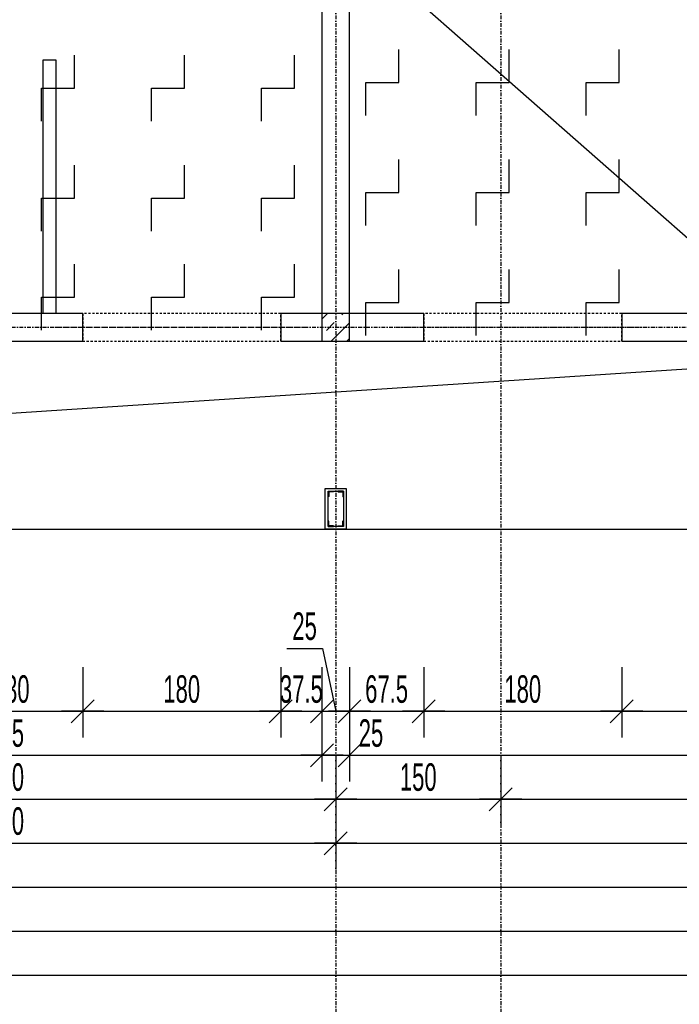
# Model space of a CAD drawing. Header units: millimetres. Extents: x -22500 to -4121, y -19317 to -14831.
# Tile 60 of 70: x -6033 to -5434, y -18631 to -17736. Entities that reach past the tile are written whole.
import ezdxf

# ---------------------------------------------------------------- set-up
doc = ezdxf.new("R2010")
doc.units = ezdxf.units.MM
doc.header["$LTSCALE"] = 10
doc.linetypes.add('MO', pattern=[0.7, 0.35, -0.17, 0.01, -0.17])
doc.linetypes.add('MP', pattern=[0.36, 0.2, -0.16])
for name, color, linetype in [('BA_prg', 3, 'Continuous'), ('BA_szr', 1, 'Continuous'), ('BA_wym', 1, 'Continuous'), ('BD_lpm', 1, 'MP'), ('BD_osm', 1, 'MO'), ('BD_wic', 1, 'Continuous'), ('BD_wig', 3, 'Continuous'), ('BZ_P_prz', 4, 'Continuous')]:
    doc.layers.add(name, color=color, linetype=linetype)
doc.styles.add('BIKWYM', font='bikromsw.shx', dxfattribs={"width": 0.6})
doc.dimstyles.new('BA_KR_100_cm', dxfattribs={"dimtxt": 25, "dimasz": 1.666667, "dimexe": 24, "dimexo": 0, "dimgap": 0, "dimtad": 0, "dimdec": 1, "dimrnd": 0.5, "dimzin": 9, "dimdsep": 46, "dimtxsty": 'BIKWYM', "dimblk": 'WYM-KR', "dimcen": 0, "dimdle": 20, "dimclrd": 256, "dimclre": 256, "dimclrt": 2, "dimadec": 0, "dimazin": 0, "dimtfac": 0.033333, "dimtdec": 1, "dimtmove": 0, "dimatfit": 3, "dimldrblk": 'WYM-KR', "dimfxl": 25, "dimfxlon": 1, "dimtvp": 0.8, "dimtolj": 1, "dimarcsym": 0})

# ---------------------------------------------------------------- blocks, each defined once
blk = doc.blocks.new('WYM-KR')
at = {"color": 7, "linetype": 'ByBlock'}
blk.add_line((6.24, 6.24), (-6.24, -6.24), dxfattribs=at)
at = {"linetype": 'ByBlock'}
blk.add_line((11.52, 0), (-11.52, 0), dxfattribs=at)
blk = doc.blocks.new('*D474')
at = {"layer": 'BA_wym', "lineweight": -2}
for p, q in [((-6105.93, -18324.69), (-6105.93, -18388.69)), ((-5975.93, -18324.69), (-5975.93, -18388.69)), ((-6104.27, -18364.69), (-5977.6, -18364.69))]:
    blk.add_line(p, q, dxfattribs=at)
at = {"layer": 'Defpoints', "color": 0}
for p in [(-6105.93, -18028.23), (-5975.93, -18028.23), (-5975.93, -18364.69)]:
    blk.add_point(p, dxfattribs=at)
at = {"layer": 'BA_wym', "lineweight": -2, "xscale": 1.666666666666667, "yscale": 1.666666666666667, "zscale": 1.666666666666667, "rotation": 180}
blk.add_blockref('WYM-KR', (-6105.93, -18364.69), dxfattribs=at)
at = {"layer": 'BA_wym', "lineweight": -2, "xscale": 1.666666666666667, "yscale": 1.666666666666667, "zscale": 1.666666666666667}
blk.add_blockref('WYM-KR', (-5975.93, -18364.69), dxfattribs=at)
at = {"layer": 'BA_wym', "color": 2, "insert": (-6040.93, -18344.69), "char_height": 25, "attachment_point": 5, "style": 'BIKWYM'}
blk.add_mtext('\\A1;130', dxfattribs=at)
blk = doc.blocks.new('*D475')
at = {"layer": 'BA_wym', "lineweight": -2}
for p, q in [((-5975.93, -18324.69), (-5975.93, -18388.69)), ((-5795.93, -18324.69), (-5795.93, -18388.69)), ((-5974.26, -18364.69), (-5797.6, -18364.69))]:
    blk.add_line(p, q, dxfattribs=at)
at = {"layer": 'Defpoints', "color": 0}
for p in [(-5975.93, -18028.23), (-5795.93, -18028.23), (-5795.93, -18364.69)]:
    blk.add_point(p, dxfattribs=at)
at = {"layer": 'BA_wym', "lineweight": -2, "xscale": 1.666666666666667, "yscale": 1.666666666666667, "zscale": 1.666666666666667, "rotation": 180}
blk.add_blockref('WYM-KR', (-5975.93, -18364.69), dxfattribs=at)
at = {"layer": 'BA_wym', "lineweight": -2, "xscale": 1.666666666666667, "yscale": 1.666666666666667, "zscale": 1.666666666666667}
blk.add_blockref('WYM-KR', (-5795.93, -18364.69), dxfattribs=at)
at = {"layer": 'BA_wym', "color": 2, "insert": (-5885.93, -18344.69), "char_height": 25, "attachment_point": 5, "style": 'BIKWYM'}
blk.add_mtext('\\A1;180', dxfattribs=at)
blk = doc.blocks.new('*D476')
at = {"layer": 'BA_wym', "lineweight": -2}
for p, q in [((-5795.93, -18324.69), (-5795.93, -18388.69)), ((-5758.43, -18324.69), (-5758.43, -18388.69)), ((-5797.6, -18364.69), (-5799.26, -18364.69)), ((-5795.93, -18364.69), (-5758.43, -18364.69)), ((-5756.77, -18364.69), (-5755.1, -18364.69))]:
    blk.add_line(p, q, dxfattribs=at)
at = {"layer": 'Defpoints', "color": 0}
for p in [(-5795.93, -18028.23), (-5758.43, -18026.89), (-5758.43, -18364.69)]:
    blk.add_point(p, dxfattribs=at)
at = {"layer": 'BA_wym', "lineweight": -2, "xscale": 1.666666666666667, "yscale": 1.666666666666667, "zscale": 1.666666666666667}
blk.add_blockref('WYM-KR', (-5795.93, -18364.69), dxfattribs=at)
at = {"layer": 'BA_wym', "lineweight": -2, "xscale": 1.666666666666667, "yscale": 1.666666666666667, "zscale": 1.666666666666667, "rotation": 180}
blk.add_blockref('WYM-KR', (-5758.43, -18364.69), dxfattribs=at)
at = {"layer": 'BA_wym', "color": 2, "insert": (-5777.18, -18344.69), "char_height": 25, "attachment_point": 5, "style": 'BIKWYM'}
blk.add_mtext('\\A1;37.5', dxfattribs=at)
blk = doc.blocks.new('*D477')
at = {"layer": 'BA_wym', "lineweight": -2}
for p, q in [((-5790.43, -18307.54), (-5758.04, -18307.54)), ((-5758.04, -18307.54), (-5745.93, -18364.69)), ((-5758.43, -18324.69), (-5758.43, -18388.69)), ((-5733.43, -18324.69), (-5733.43, -18388.69)), ((-5756.77, -18364.69), (-5735.1, -18364.69))]:
    blk.add_line(p, q, dxfattribs=at)
at = {"layer": 'Defpoints', "color": 0}
for p in [(-5758.43, -18026.89), (-5733.43, -18028.23), (-5733.43, -18364.69)]:
    blk.add_point(p, dxfattribs=at)
at = {"layer": 'BA_wym', "lineweight": -2, "xscale": 1.666666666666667, "yscale": 1.666666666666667, "zscale": 1.666666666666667, "rotation": 180}
blk.add_blockref('WYM-KR', (-5758.43, -18364.69), dxfattribs=at)
at = {"layer": 'BA_wym', "lineweight": -2, "xscale": 1.666666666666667, "yscale": 1.666666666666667, "zscale": 1.666666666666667}
blk.add_blockref('WYM-KR', (-5733.43, -18364.69), dxfattribs=at)
at = {"layer": 'BA_wym', "color": 2, "insert": (-5774.23, -18287.54), "char_height": 25, "attachment_point": 5, "style": 'BIKWYM'}
blk.add_mtext('\\A1;25', dxfattribs=at)
blk = doc.blocks.new('*D478')
at = {"layer": 'BA_wym', "lineweight": -2}
for p, q in [((-5733.43, -18324.69), (-5733.43, -18388.69)), ((-5665.94, -18324.69), (-5665.94, -18388.69)), ((-5731.77, -18364.69), (-5667.61, -18364.69))]:
    blk.add_line(p, q, dxfattribs=at)
at = {"layer": 'Defpoints', "color": 0}
for p in [(-5733.43, -18028.23), (-5665.94, -18028.23), (-5665.94, -18364.69)]:
    blk.add_point(p, dxfattribs=at)
at = {"layer": 'BA_wym', "lineweight": -2, "xscale": 1.666666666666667, "yscale": 1.666666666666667, "zscale": 1.666666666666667, "rotation": 180}
blk.add_blockref('WYM-KR', (-5733.43, -18364.69), dxfattribs=at)
at = {"layer": 'BA_wym', "lineweight": -2, "xscale": 1.666666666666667, "yscale": 1.666666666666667, "zscale": 1.666666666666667}
blk.add_blockref('WYM-KR', (-5665.94, -18364.69), dxfattribs=at)
at = {"layer": 'BA_wym', "color": 2, "insert": (-5699.69, -18344.69), "char_height": 25, "attachment_point": 5, "style": 'BIKWYM'}
blk.add_mtext('\\A1;67.5', dxfattribs=at)
blk = doc.blocks.new('*D479')
at = {"layer": 'BA_wym', "lineweight": -2}
for p, q in [((-5665.94, -18324.69), (-5665.94, -18388.69)), ((-5485.94, -18324.69), (-5485.94, -18388.69)), ((-5664.27, -18364.69), (-5487.61, -18364.69))]:
    blk.add_line(p, q, dxfattribs=at)
at = {"layer": 'Defpoints', "color": 0}
for p in [(-5665.94, -18028.23), (-5485.94, -18028.23), (-5485.94, -18364.69)]:
    blk.add_point(p, dxfattribs=at)
at = {"layer": 'BA_wym', "lineweight": -2, "xscale": 1.666666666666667, "yscale": 1.666666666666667, "zscale": 1.666666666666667, "rotation": 180}
blk.add_blockref('WYM-KR', (-5665.94, -18364.69), dxfattribs=at)
at = {"layer": 'BA_wym', "lineweight": -2, "xscale": 1.666666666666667, "yscale": 1.666666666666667, "zscale": 1.666666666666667}
blk.add_blockref('WYM-KR', (-5485.94, -18364.69), dxfattribs=at)
at = {"layer": 'BA_wym', "color": 2, "insert": (-5575.94, -18344.69), "char_height": 25, "attachment_point": 5, "style": 'BIKWYM'}
blk.add_mtext('\\A1;180', dxfattribs=at)
blk = doc.blocks.new('*D480')
at = {"layer": 'BA_wym', "lineweight": -2}
for p, q in [((-5485.94, -18324.69), (-5485.94, -18388.69)), ((-5275.94, -18324.69), (-5275.94, -18388.69)), ((-5484.27, -18364.69), (-5277.61, -18364.69))]:
    blk.add_line(p, q, dxfattribs=at)
at = {"layer": 'Defpoints', "color": 0}
for p in [(-5485.94, -18028.23), (-5275.94, -18028.23), (-5275.94, -18364.69)]:
    blk.add_point(p, dxfattribs=at)
at = {"layer": 'BA_wym', "lineweight": -2, "xscale": 1.666666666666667, "yscale": 1.666666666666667, "zscale": 1.666666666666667, "rotation": 180}
blk.add_blockref('WYM-KR', (-5485.94, -18364.69), dxfattribs=at)
at = {"layer": 'BA_wym', "lineweight": -2, "xscale": 1.666666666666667, "yscale": 1.666666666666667, "zscale": 1.666666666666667}
blk.add_blockref('WYM-KR', (-5275.94, -18364.69), dxfattribs=at)
at = {"layer": 'BA_wym', "color": 2, "insert": (-5380.94, -18344.69), "char_height": 25, "attachment_point": 5, "style": 'BIKWYM'}
blk.add_mtext('\\A1;210', dxfattribs=at)
blk = doc.blocks.new('*D489')
at = {"layer": 'BA_wym', "lineweight": -2}
for p, q in [((-6333.43, -18364.69), (-6333.43, -18428.69)), ((-5758.43, -18364.69), (-5758.43, -18428.69)), ((-6331.77, -18404.69), (-5760.1, -18404.69))]:
    blk.add_line(p, q, dxfattribs=at)
at = {"layer": 'Defpoints', "color": 0}
for p in [(-6333.43, -18003.23), (-5758.43, -18003.23), (-5758.43, -18404.69)]:
    blk.add_point(p, dxfattribs=at)
at = {"layer": 'BA_wym', "lineweight": -2, "xscale": 1.666666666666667, "yscale": 1.666666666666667, "zscale": 1.666666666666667, "rotation": 180}
blk.add_blockref('WYM-KR', (-6333.43, -18404.69), dxfattribs=at)
at = {"layer": 'BA_wym', "lineweight": -2, "xscale": 1.666666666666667, "yscale": 1.666666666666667, "zscale": 1.666666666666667}
blk.add_blockref('WYM-KR', (-5758.43, -18404.69), dxfattribs=at)
at = {"layer": 'BA_wym', "color": 2, "insert": (-6045.93, -18384.69), "char_height": 25, "attachment_point": 5, "style": 'BIKWYM'}
blk.add_mtext('\\A1;575', dxfattribs=at)
blk = doc.blocks.new('*D490')
at = {"layer": 'BA_wym', "lineweight": -2}
for p, q in [((-5758.43, -18364.69), (-5758.43, -18428.69)), ((-5733.43, -18364.69), (-5733.43, -18428.69)), ((-5760.1, -18404.69), (-5761.77, -18404.69)), ((-5758.43, -18404.69), (-5733.43, -18404.69)), ((-5731.77, -18404.69), (-5697.72, -18404.69))]:
    blk.add_line(p, q, dxfattribs=at)
at = {"layer": 'Defpoints', "color": 0}
for p in [(-5758.43, -18003.23), (-5733.43, -18003.23), (-5733.43, -18404.69)]:
    blk.add_point(p, dxfattribs=at)
at = {"layer": 'BA_wym', "lineweight": -2, "xscale": 1.666666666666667, "yscale": 1.666666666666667, "zscale": 1.666666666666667}
blk.add_blockref('WYM-KR', (-5758.43, -18404.69), dxfattribs=at)
at = {"layer": 'BA_wym', "lineweight": -2, "xscale": 1.666666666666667, "yscale": 1.666666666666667, "zscale": 1.666666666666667, "rotation": 180}
blk.add_blockref('WYM-KR', (-5733.43, -18404.69), dxfattribs=at)
at = {"layer": 'BA_wym', "color": 2, "insert": (-5713.91, -18384.69), "char_height": 25, "attachment_point": 5, "style": 'BIKWYM'}
blk.add_mtext('\\A1;25', dxfattribs=at)
blk = doc.blocks.new('*D491')
at = {"layer": 'BA_wym', "lineweight": -2}
for p, q in [((-5733.43, -18364.69), (-5733.43, -18428.69)), ((-5068.43, -18364.69), (-5068.43, -18428.69)), ((-5731.77, -18404.69), (-5070.1, -18404.69))]:
    blk.add_line(p, q, dxfattribs=at)
at = {"layer": 'Defpoints', "color": 0}
for p in [(-5733.43, -18003.23), (-5068.43, -18199.23), (-5068.43, -18404.69)]:
    blk.add_point(p, dxfattribs=at)
at = {"layer": 'BA_wym', "lineweight": -2, "xscale": 1.666666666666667, "yscale": 1.666666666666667, "zscale": 1.666666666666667, "rotation": 180}
blk.add_blockref('WYM-KR', (-5733.43, -18404.69), dxfattribs=at)
at = {"layer": 'BA_wym', "lineweight": -2, "xscale": 1.666666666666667, "yscale": 1.666666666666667, "zscale": 1.666666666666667}
blk.add_blockref('WYM-KR', (-5068.43, -18404.69), dxfattribs=at)
at = {"layer": 'BA_wym', "color": 2, "insert": (-5400.93, -18384.69), "char_height": 25, "attachment_point": 5, "style": 'BIKWYM'}
blk.add_mtext('\\A1;665', dxfattribs=at)
blk = doc.blocks.new('*D497')
at = {"layer": 'BA_wym', "lineweight": -2}
for p, q in [((-6345.93, -18404.69), (-6345.93, -18468.69)), ((-5745.93, -18404.69), (-5745.93, -18468.69)), ((-6344.27, -18444.69), (-5747.6, -18444.69))]:
    blk.add_line(p, q, dxfattribs=at)
at = {"layer": 'Defpoints', "color": 0}
for p in [(-6345.93, -18028.23), (-5745.93, -18028.23), (-5745.93, -18444.69)]:
    blk.add_point(p, dxfattribs=at)
at = {"layer": 'BA_wym', "lineweight": -2, "xscale": 1.666666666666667, "yscale": 1.666666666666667, "zscale": 1.666666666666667, "rotation": 180}
blk.add_blockref('WYM-KR', (-6345.93, -18444.69), dxfattribs=at)
at = {"layer": 'BA_wym', "lineweight": -2, "xscale": 1.666666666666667, "yscale": 1.666666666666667, "zscale": 1.666666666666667}
blk.add_blockref('WYM-KR', (-5745.93, -18444.69), dxfattribs=at)
at = {"layer": 'BA_wym', "color": 2, "insert": (-6045.93, -18424.69), "char_height": 25, "attachment_point": 5, "style": 'BIKWYM'}
blk.add_mtext('\\A1;600', dxfattribs=at)
blk = doc.blocks.new('*D498')
at = {"layer": 'BA_wym', "lineweight": -2}
for p, q in [((-5745.93, -18404.69), (-5745.93, -18468.69)), ((-5595.93, -18404.69), (-5595.93, -18468.69)), ((-5744.27, -18444.69), (-5597.6, -18444.69))]:
    blk.add_line(p, q, dxfattribs=at)
at = {"layer": 'Defpoints', "color": 0}
for p in [(-5595.93, -17922.66), (-5745.93, -18028.23), (-5595.93, -18444.69)]:
    blk.add_point(p, dxfattribs=at)
at = {"layer": 'BA_wym', "lineweight": -2, "xscale": 1.666666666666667, "yscale": 1.666666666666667, "zscale": 1.666666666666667, "rotation": 180}
blk.add_blockref('WYM-KR', (-5745.93, -18444.69), dxfattribs=at)
at = {"layer": 'BA_wym', "lineweight": -2, "xscale": 1.666666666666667, "yscale": 1.666666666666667, "zscale": 1.666666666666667}
blk.add_blockref('WYM-KR', (-5595.93, -18444.69), dxfattribs=at)
at = {"layer": 'BA_wym', "color": 2, "insert": (-5670.93, -18424.69), "char_height": 25, "attachment_point": 5, "style": 'BIKWYM'}
blk.add_mtext('\\A1;150', dxfattribs=at)
blk = doc.blocks.new('*D499')
at = {"layer": 'BA_wym', "lineweight": -2}
for p, q in [((-5595.93, -18404.69), (-5595.93, -18468.69)), ((-5055.93, -18404.69), (-5055.93, -18468.69)), ((-5594.27, -18444.69), (-5057.6, -18444.69))]:
    blk.add_line(p, q, dxfattribs=at)
at = {"layer": 'Defpoints', "color": 0}
for p in [(-5595.93, -18028.43), (-5055.93, -18032.4), (-5055.93, -18444.69)]:
    blk.add_point(p, dxfattribs=at)
at = {"layer": 'BA_wym', "lineweight": -2, "xscale": 1.666666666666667, "yscale": 1.666666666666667, "zscale": 1.666666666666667, "rotation": 180}
blk.add_blockref('WYM-KR', (-5595.93, -18444.69), dxfattribs=at)
at = {"layer": 'BA_wym', "lineweight": -2, "xscale": 1.666666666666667, "yscale": 1.666666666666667, "zscale": 1.666666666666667}
blk.add_blockref('WYM-KR', (-5055.93, -18444.69), dxfattribs=at)
at = {"layer": 'BA_wym', "color": 2, "insert": (-5325.93, -18424.69), "char_height": 25, "attachment_point": 5, "style": 'BIKWYM'}
blk.add_mtext('\\A1;540', dxfattribs=at)
blk = doc.blocks.new('*D503')
at = {"layer": 'BA_wym', "lineweight": -2}
for p, q in [((-6345.93, -18444.69), (-6345.93, -18508.69)), ((-5745.93, -18444.69), (-5745.93, -18508.69)), ((-6344.27, -18484.69), (-5747.6, -18484.69))]:
    blk.add_line(p, q, dxfattribs=at)
at = {"layer": 'Defpoints', "color": 0}
for p in [(-6345.93, -18162.23), (-5745.93, -18162.23), (-5745.93, -18484.69)]:
    blk.add_point(p, dxfattribs=at)
at = {"layer": 'BA_wym', "lineweight": -2, "xscale": 1.666666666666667, "yscale": 1.666666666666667, "zscale": 1.666666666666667, "rotation": 180}
blk.add_blockref('WYM-KR', (-6345.93, -18484.69), dxfattribs=at)
at = {"layer": 'BA_wym', "lineweight": -2, "xscale": 1.666666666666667, "yscale": 1.666666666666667, "zscale": 1.666666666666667}
blk.add_blockref('WYM-KR', (-5745.93, -18484.69), dxfattribs=at)
at = {"layer": 'BA_wym', "color": 2, "insert": (-6045.93, -18464.69), "char_height": 25, "attachment_point": 5, "style": 'BIKWYM'}
blk.add_mtext('\\A1;600', dxfattribs=at)
blk = doc.blocks.new('*D504')
at = {"layer": 'BA_wym', "lineweight": -2}
for p, q in [((-5745.93, -18444.69), (-5745.93, -18508.69)), ((-5043.43, -18444.69), (-5043.43, -18508.69)), ((-5744.27, -18484.69), (-5045.1, -18484.69))]:
    blk.add_line(p, q, dxfattribs=at)
at = {"layer": 'Defpoints', "color": 0}
for p in [(-5745.93, -18162.23), (-5043.43, -18199.23), (-5043.43, -18484.69)]:
    blk.add_point(p, dxfattribs=at)
at = {"layer": 'BA_wym', "lineweight": -2, "xscale": 1.666666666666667, "yscale": 1.666666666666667, "zscale": 1.666666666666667, "rotation": 180}
blk.add_blockref('WYM-KR', (-5745.93, -18484.69), dxfattribs=at)
at = {"layer": 'BA_wym', "lineweight": -2, "xscale": 1.666666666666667, "yscale": 1.666666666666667, "zscale": 1.666666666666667}
blk.add_blockref('WYM-KR', (-5043.43, -18484.69), dxfattribs=at)
at = {"layer": 'BA_wym', "color": 2, "insert": (-5394.68, -18464.69), "char_height": 25, "attachment_point": 5, "style": 'BIKWYM'}
blk.add_mtext('\\A1;702.5', dxfattribs=at)
blk = doc.blocks.new('*D506')
at = {"layer": 'BA_wym', "lineweight": -2}
for p, q in [((-7623.43, -18484.69), (-7623.43, -18548.69)), ((-5068.43, -18484.69), (-5068.43, -18548.69)), ((-7621.77, -18524.69), (-5070.1, -18524.69))]:
    blk.add_line(p, q, dxfattribs=at)
at = {"layer": 'Defpoints', "color": 0}
for p in [(-7623.43, -18199.23), (-5068.43, -18199.23), (-5068.43, -18524.69)]:
    blk.add_point(p, dxfattribs=at)
at = {"layer": 'BA_wym', "lineweight": -2, "xscale": 1.666666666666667, "yscale": 1.666666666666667, "zscale": 1.666666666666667, "rotation": 180}
blk.add_blockref('WYM-KR', (-7623.43, -18524.69), dxfattribs=at)
at = {"layer": 'BA_wym', "lineweight": -2, "xscale": 1.666666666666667, "yscale": 1.666666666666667, "zscale": 1.666666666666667}
blk.add_blockref('WYM-KR', (-5068.43, -18524.69), dxfattribs=at)
at = {"layer": 'BA_wym', "color": 2, "insert": (-6345.93, -18504.69), "char_height": 25, "attachment_point": 5, "style": 'BIKWYM'}
blk.add_mtext('\\A1;2555', dxfattribs=at)
blk = doc.blocks.new('*D508')
at = {"layer": 'BA_wym', "lineweight": -2}
for p, q in [((-7648.43, -18524.69), (-7648.43, -18588.69)), ((-5043.43, -18524.69), (-5043.43, -18588.69)), ((-7646.77, -18564.69), (-5045.1, -18564.69))]:
    blk.add_line(p, q, dxfattribs=at)
at = {"layer": 'Defpoints', "color": 0}
for p in [(-7648.43, -18199.23), (-5043.43, -18199.23), (-5043.43, -18564.69)]:
    blk.add_point(p, dxfattribs=at)
at = {"layer": 'BA_wym', "lineweight": -2, "xscale": 1.666666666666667, "yscale": 1.666666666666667, "zscale": 1.666666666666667, "rotation": 180}
blk.add_blockref('WYM-KR', (-7648.43, -18564.69), dxfattribs=at)
at = {"layer": 'BA_wym', "lineweight": -2, "xscale": 1.666666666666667, "yscale": 1.666666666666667, "zscale": 1.666666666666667}
blk.add_blockref('WYM-KR', (-5043.43, -18564.69), dxfattribs=at)
at = {"layer": 'BA_wym', "color": 2, "insert": (-6345.93, -18544.69), "char_height": 25, "attachment_point": 5, "style": 'BIKWYM'}
blk.add_mtext('\\A1;2605', dxfattribs=at)
blk = doc.blocks.new('*D562')
at = {"layer": 'BA_wym', "lineweight": -2}
for p, q in [((-4597.43, -16152.23), (-4548.43, -16152.23)), ((-4572.43, -16153.9), (-4572.43, -18197.57)), ((-4597.43, -18199.23), (-4548.43, -18199.23))]:
    blk.add_line(p, q, dxfattribs=at)
at = {"layer": 'Defpoints', "color": 0}
for p in [(-5733.43, -16152.23), (-5043.43, -18199.23), (-4572.43, -18199.23)]:
    blk.add_point(p, dxfattribs=at)
at = {"layer": 'BA_wym', "lineweight": -2, "xscale": 1.666666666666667, "yscale": 1.666666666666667, "zscale": 1.666666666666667}
for p, rotation in [((-4572.43, -16152.23), 90), ((-4572.43, -18199.23), 270)]:
    blk.add_blockref('WYM-KR', p, dxfattribs=dict(at, rotation=rotation))
at = {"layer": 'BA_wym', "color": 2, "insert": (-4592.43, -17175.73), "char_height": 25, "attachment_point": 5, "rotation": 90, "style": 'BIKWYM'}
blk.add_mtext('\\A1;2047', dxfattribs=at)
blk = doc.blocks.new('*D568')
at = {"layer": 'BA_wym', "lineweight": -2}
for p, q in [((-7819.43, -18564.69), (-7819.43, -18628.69)), ((-4872.43, -18564.69), (-4872.43, -18628.69)), ((-7817.77, -18604.69), (-4874.1, -18604.69))]:
    blk.add_line(p, q, dxfattribs=at)
at = {"layer": 'Defpoints', "color": 0}
for p in [(-7819.43, -17100.73), (-4872.43, -17100.73), (-4872.43, -18604.69)]:
    blk.add_point(p, dxfattribs=at)
at = {"layer": 'BA_wym', "lineweight": -2, "xscale": 1.666666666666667, "yscale": 1.666666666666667, "zscale": 1.666666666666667, "rotation": 180}
blk.add_blockref('WYM-KR', (-7819.43, -18604.69), dxfattribs=at)
at = {"layer": 'BA_wym', "lineweight": -2, "xscale": 1.666666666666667, "yscale": 1.666666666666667, "zscale": 1.666666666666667}
blk.add_blockref('WYM-KR', (-4872.43, -18604.69), dxfattribs=at)
at = {"layer": 'BA_wym', "color": 2, "insert": (-6345.93, -18584.69), "char_height": 25, "attachment_point": 5, "style": 'BIKWYM'}
blk.add_mtext('\\A1;2947', dxfattribs=at)
blk = doc.blocks.new('*D638')
at = {"layer": 'BA_wym', "lineweight": -2}
for p, q in [((-4557.43, -16032.22), (-4508.43, -16032.22)), ((-4532.43, -16033.89), (-4532.43, -18197.57)), ((-4557.43, -18199.23), (-4508.43, -18199.23))]:
    blk.add_line(p, q, dxfattribs=at)
at = {"layer": 'Defpoints', "color": 0}
for p in [(-5727.43, -16032.22), (-5043.43, -18199.23), (-4532.43, -18199.23)]:
    blk.add_point(p, dxfattribs=at)
at = {"layer": 'BA_wym', "lineweight": -2, "xscale": 1.666666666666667, "yscale": 1.666666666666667, "zscale": 1.666666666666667}
for p, rotation in [((-4532.43, -16032.22), 90), ((-4532.43, -18199.23), 270)]:
    blk.add_blockref('WYM-KR', p, dxfattribs=dict(at, rotation=rotation))
at = {"layer": 'BA_wym', "color": 2, "insert": (-4552.43, -17115.73), "char_height": 25, "attachment_point": 5, "rotation": 90, "style": 'BIKWYM'}
blk.add_mtext('\\A1;2167', dxfattribs=at)

msp = doc.modelspace()

# ---------------------------------------------------------------- hatches: boundary and pattern name
at = {"layer": 'BA_szr'}
h = msp.add_hatch(dxfattribs=at)
h.set_pattern_fill('BIK_ZELBET', color=256, scale=100, angle=45, pattern_type=2)
h.set_pattern_definition([(45, (-17372.21, -19072.086), (-14.142136, 14.142136), []), (45, (-17379.282, -19065.015), (-14.142136, 14.142136), [10, -10])])
h.paths.add_polyline_path([(-5758.43, -18028.23), (-5733.43, -18028.23), (-5733.43, -18003.23), (-5758.43, -18003.23)])

# ---------------------------------------------------------------- linework, layer by layer
at = {"layer": 'BA_prg', "color": 8}
for points in [[(-5752.93, -18164.73), (-5747.93, -18164.73), (-5747.93, -18164.98, -0.414214), (-5748.28, -18165.33), (-5751.63, -18165.33, 0.414214), (-5752.33, -18166.03), (-5752.33, -18169.38, -0.414214), (-5752.68, -18169.73), (-5752.93, -18169.73)], [(-5738.93, -18164.73), (-5743.93, -18164.73), (-5743.93, -18164.98, 0.414214), (-5743.58, -18165.33), (-5740.23, -18165.33, -0.414214), (-5739.53, -18166.03), (-5739.53, -18169.38, 0.414214), (-5739.18, -18169.73), (-5738.93, -18169.73)], [(-5752.93, -18196.73), (-5747.93, -18196.73), (-5747.93, -18196.48, 0.414214), (-5748.28, -18196.13), (-5751.63, -18196.13, -0.414214), (-5752.33, -18195.43), (-5752.33, -18192.08, 0.414214), (-5752.68, -18191.73), (-5752.93, -18191.73)], [(-5738.93, -18196.73), (-5743.93, -18196.73), (-5743.93, -18196.48, -0.414214), (-5743.58, -18196.13), (-5740.23, -18196.13, 0.414214), (-5739.53, -18195.43), (-5739.53, -18192.08, -0.414214), (-5739.18, -18191.73), (-5738.93, -18191.73)]]:
    msp.add_lwpolyline(points, format="xyb", close=True, dxfattribs=at)
at = {"layer": 'BD_lpm'}
for points in [[(-5975.93, -18028.23), (-5795.93, -18028.23), (-5795.93, -18003.23), (-5975.93, -18003.23)], [(-5665.94, -18028.23), (-5485.94, -18028.23), (-5485.94, -18003.23), (-5665.94, -18003.23)]]:
    msp.add_lwpolyline(points, close=True, dxfattribs=at)
at = {"layer": 'BD_osm', "color": 5}
for p, q in [((-6000.93, -18015.73), (-5770.93, -18015.73)), ((-5690.94, -18015.73), (-5460.94, -18015.73))]:
    msp.add_line(p, q, dxfattribs=at)
at = {"layer": 'BD_osm'}
for points in [[(-5745.93, -15492.23), (-5745.93, -18704.69)], [(-5595.93, -15492.23), (-5595.93, -18704.69)], [(-8259.43, -18015.73), (-4432.43, -18015.73)]]:
    msp.add_lwpolyline(points, dxfattribs=at)
at = {"layer": 'BD_wic', "color": 5}
msp.add_line((-4120.79, -19082.11), (-8688.2, -15067.9), dxfattribs=at)
at = {"layer": 'BD_wic', "color": 8}
msp.add_lwpolyline([(-6011.93, -18003.23), (-6011.93, -17772.73), (-6000.43, -17772.73), (-6000.43, -18003.23)], dxfattribs=at)
at = {"layer": 'BD_wic'}
for points in [[(-7648.43, -18199.23), (-5043.43, -18028.23)], [(-7623.43, -18199.23), (-5068.43, -18199.23)]]:
    msp.add_lwpolyline(points, dxfattribs=at)
at = {"layer": 'BD_wic', "color": 8}
for points in [[(-5755.43, -18162.23), (-5736.43, -18162.23), (-5736.43, -18199.23), (-5755.43, -18199.23)], [(-5738.93, -18196.73), (-5752.93, -18196.73), (-5752.93, -18164.73), (-5738.93, -18164.73)]]:
    msp.add_lwpolyline(points, close=True, dxfattribs=at)
at = {"layer": 'BD_wig'}
msp.add_lwpolyline([(-5795.93, -18028.23), (-5665.94, -18028.23), (-5665.94, -18003.23), (-5733.43, -18003.23), (-5733.43, -17278.23), (-5719.43, -17278.23), (-5719.43, -17253.23), (-5952.93, -17253.23), (-5952.93, -17278.23), (-5758.43, -17278.23), (-5758.43, -18003.23), (-5795.93, -18003.23), (-5795.93, -18028.23)], dxfattribs=at)
for points in [[(-6105.93, -18028.23), (-5975.93, -18028.23), (-5975.93, -18003.23), (-6105.93, -18003.23)], [(-5758.43, -18028.23), (-5733.43, -18028.23), (-5733.43, -18003.23), (-5758.43, -18003.23)], [(-5485.94, -18028.23), (-5275.94, -18028.23), (-5275.94, -18003.23), (-5485.94, -18003.23)]]:
    msp.add_lwpolyline(points, close=True, dxfattribs=at)
at = {"layer": 'BZ_P_prz'}
for points in [[(-5718.43, -17823.23), (-5718.43, -17793.23), (-5688.43, -17793.23), (-5688.43, -17763.23)], [(-5618.43, -17823.23), (-5618.43, -17793.23), (-5588.43, -17793.23), (-5588.43, -17763.23)], [(-5518.43, -17823.23), (-5518.43, -17793.23), (-5488.43, -17793.23), (-5488.43, -17763.23)], [(-6013.43, -17828.23), (-6013.43, -17798.23), (-5983.43, -17798.23), (-5983.43, -17768.23)], [(-5913.43, -17828.23), (-5913.43, -17798.23), (-5883.43, -17798.23), (-5883.43, -17768.23)], [(-5813.43, -17828.23), (-5813.43, -17798.23), (-5783.43, -17798.23), (-5783.43, -17768.23)], [(-6013.43, -17928.23), (-6013.43, -17898.23), (-5983.43, -17898.23), (-5983.43, -17868.23)], [(-5913.43, -17928.23), (-5913.43, -17898.23), (-5883.43, -17898.23), (-5883.43, -17868.23)], [(-5813.43, -17928.23), (-5813.43, -17898.23), (-5783.43, -17898.23), (-5783.43, -17868.23)], [(-5718.43, -17923.23), (-5718.43, -17893.23), (-5688.43, -17893.23), (-5688.43, -17863.23)], [(-5618.43, -17923.23), (-5618.43, -17893.23), (-5588.43, -17893.23), (-5588.43, -17863.23)], [(-5518.43, -17923.23), (-5518.43, -17893.23), (-5488.43, -17893.23), (-5488.43, -17863.23)], [(-6013.43, -18018.23), (-6013.43, -17988.23), (-5983.43, -17988.23), (-5983.43, -17958.23)], [(-5913.43, -18018.23), (-5913.43, -17988.23), (-5883.43, -17988.23), (-5883.43, -17958.23)], [(-5813.43, -18018.23), (-5813.43, -17988.23), (-5783.43, -17988.23), (-5783.43, -17958.23)], [(-5718.43, -18023.23), (-5718.43, -17993.23), (-5688.43, -17993.23), (-5688.43, -17963.23)], [(-5618.43, -18023.23), (-5618.43, -17993.23), (-5588.43, -17993.23), (-5588.43, -17963.23)], [(-5518.43, -18023.23), (-5518.43, -17993.23), (-5488.43, -17993.23), (-5488.43, -17963.23)]]:
    msp.add_lwpolyline(points, dxfattribs=at)

# ---------------------------------------------------------------- dimensions: what is measured, and where the dimension line sits
at = {"layer": 'BA_wym'}
for base, p1, picture, middle in [((-4532.43, -18199.23), (-5727.43, -16032.22), '*D638', (-4552.43, -17115.73)), ((-4572.43, -18199.23), (-5733.43, -16152.23), '*D562', (-4592.43, -17175.73))]:
    dim = msp.add_linear_dim(base=base, p1=p1, p2=(-5043.43, -18199.23), angle=90, dimstyle='BA_KR_100_cm', override={"dimatfit": 1}, dxfattribs=at)
    dim.commit()
    dim.dimension.update_dxf_attribs({"geometry": picture, "text_midpoint": middle})
for base, p1, p2, override, picture, middle in [((-4872.43, -18604.69), (-7819.43, -17100.73), (-4872.43, -17100.73), {"dimatfit": 1, "dimfxl": 40}, '*D568', (-6345.93, -18584.69)), ((-5595.93, -18444.69), (-5745.93, -18028.23), (-5595.93, -17922.66), {"dimtmove": 1, "dimatfit": 1, "dimfxl": 40}, '*D498', (-5670.93, -18424.69)), ((-5758.43, -18404.69), (-6333.43, -18003.23), (-5758.43, -18003.23), {"dimtmove": 1, "dimatfit": 1, "dimfxl": 40}, '*D489', (-6045.93, -18384.69)), ((-5733.43, -18404.69), (-5758.43, -18003.23), (-5733.43, -18003.23), {"dimblk": 'WYM-KR', "dimatfit": 1, "dimfxl": 40}, '*D490', (-5713.91, -18384.69)), ((-5068.43, -18404.69), (-5733.43, -18003.23), (-5068.43, -18199.23), {"dimtmove": 1, "dimatfit": 1, "dimfxl": 40}, '*D491', (-5400.93, -18384.69)), ((-5745.93, -18444.69), (-6345.93, -18028.23), (-5745.93, -18028.23), {"dimtmove": 1, "dimatfit": 1, "dimfxl": 40}, '*D497', (-6045.93, -18424.69)), ((-5975.93, -18364.69), (-6105.93, -18028.23), (-5975.93, -18028.23), {"dimtmove": 1, "dimatfit": 1, "dimfxl": 40}, '*D474', (-6040.93, -18344.69)), ((-5795.93, -18364.69), (-5975.93, -18028.23), (-5795.93, -18028.23), {"dimtmove": 1, "dimatfit": 1, "dimfxl": 40}, '*D475', (-5885.93, -18344.69)), ((-5665.94, -18364.69), (-5733.43, -18028.23), (-5665.94, -18028.23), {"dimtmove": 1, "dimatfit": 1, "dimfxl": 40}, '*D478', (-5699.69, -18344.69)), ((-5485.94, -18364.69), (-5665.94, -18028.23), (-5485.94, -18028.23), {"dimtmove": 1, "dimatfit": 1, "dimfxl": 40}, '*D479', (-5575.94, -18344.69)), ((-5055.93, -18444.69), (-5595.93, -18028.43), (-5055.93, -18032.4), {"dimtmove": 1, "dimatfit": 1, "dimfxl": 40}, '*D499', (-5325.93, -18424.69)), ((-5275.94, -18364.69), (-5485.94, -18028.23), (-5275.94, -18028.23), {"dimtmove": 1, "dimatfit": 1, "dimfxl": 40}, '*D480', (-5380.94, -18344.69)), ((-5745.93, -18484.69), (-6345.93, -18162.23), (-5745.93, -18162.23), {"dimtmove": 1, "dimatfit": 1, "dimfxl": 40}, '*D503', (-6045.93, -18464.69)), ((-5043.43, -18484.69), (-5745.93, -18162.23), (-5043.43, -18199.23), {"dimtmove": 1, "dimatfit": 1, "dimfxl": 40}, '*D504', (-5394.68, -18464.69)), ((-5043.43, -18564.69), (-7648.43, -18199.23), (-5043.43, -18199.23), {"dimatfit": 1, "dimfxl": 40}, '*D508', (-6345.93, -18544.69)), ((-5068.43, -18524.69), (-7623.43, -18199.23), (-5068.43, -18199.23), {"dimtmove": 1, "dimatfit": 1, "dimfxl": 40}, '*D506', (-6345.93, -18504.69))]:
    dim = msp.add_linear_dim(base=base, p1=p1, p2=p2, dimstyle='BA_KR_100_cm', override=override, dxfattribs=at)
    dim.commit()
    dim.dimension.update_dxf_attribs({"geometry": picture, "text_midpoint": middle})
for base, p1, p2, override, picture, middle in [((-5758.43, -18364.69), (-5795.93, -18028.23), (-5758.43, -18026.89), {"dimblk": 'WYM-KR', "dimatfit": 1, "dimfxl": 40}, '*D476', (-5777.18, -18364.69)), ((-5733.43, -18364.69), (-5758.43, -18026.89), (-5733.43, -18028.23), {"dimtmove": 1, "dimatfit": 1, "dimfxl": 40}, '*D477', (-5758.04, -18307.54))]:
    dim = msp.add_linear_dim(base=base, p1=p1, p2=p2, dimstyle='BA_KR_100_cm', override=override, dxfattribs=at)
    dim.commit()
    dim.dimension.update_dxf_attribs({"geometry": picture, "text_midpoint": middle, "dimtype": 160})

doc.saveas('drawing.dxf')
